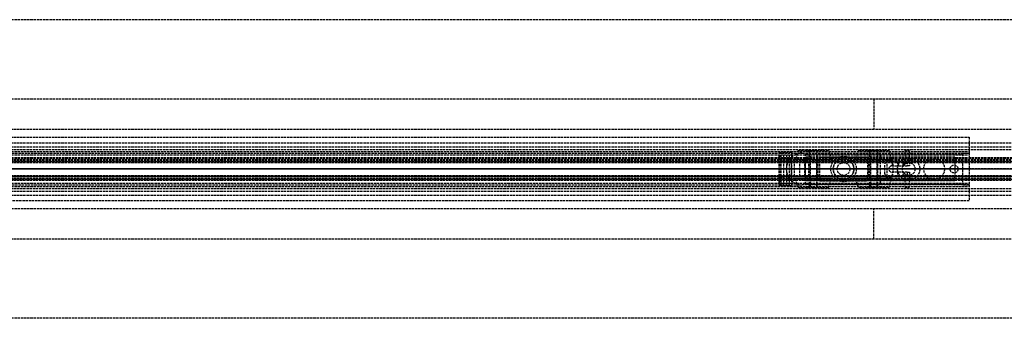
# Model space of a CAD drawing. Header units: millimetres. Extents: x -2050 to 2050, y -94 to 94.
# Tile 13 of 14: x 458 to 1077, y -94 to 94. Entities that reach past the tile are written whole.
import ezdxf

# ---------------------------------------------------------------- set-up
doc = ezdxf.new("R2010")
doc.units = ezdxf.units.MM
doc.header["$LTSCALE"] = 10
doc.linetypes.add('ALLCAD_Strich', pattern=[0.2, 0.15, -0.05])
doc.layers.add('BESCH_KONT_sich_schn_ansi_2d', color=40, linetype='Continuous')
doc.layers.add('BESCH_KONT_sich_schn_grun_2d', color=10, linetype='Continuous')

msp = doc.modelspace()

# ---------------------------------------------------------------- linework, layer by layer
at = {"layer": 'BESCH_KONT_sich_schn_ansi_2d', "linetype": 'ALLCAD_Strich'}
for p, q in [((-2050, 0, 2368), (2050, 0, 2368)), ((2050, 0, 2418), (-2050, 0, 2418)), ((-2050, 0, 2337), (2050, 0, 2337)), ((2050, 0, 2338.5), (-2050, 0, 2338.5)), ((-2050, 0, 2365.5), (2050, 0, 2365.5)), ((-2050, 0, 2339.5), (2050, 0, 2339.5)), ((-2050, 0, 2335), (2050, 0, 2335)), ((-2050, 0, 2363.5), (2050, 0, 2363.5)), ((-2050, 0, 2363), (2050, 0, 2363)), ((995, 0, 2314), (-995, 0, 2314)), ((-19, 0, 2322.5), (2039.72, 0, 2322.5)), ((-19, 0, 2320.5), (2039.72, 0, 2320.5)), ((0, 0, 7), (995, 0, 7)), ((0, 0, 6.99), (995, 0, 6.99)), ((0, 0, 5.99), (995, 0, 5.99)), ((0, 0, 22.99), (1055, 0, 22.99)), ((0, 0, 23.99), (1055, 0, 23.99)), ((0.5, 0, 24), (1055, 0, 24)), ((935.5, 0, 2342.25), (935.5, 0, 2345.88)), ((943.3, 0, 2346.6), (935.54, 0, 2346.6)), ((938.4, 0, 2341.5), (936.25, 0, 2341.5)), ((938.4, 0, 2342.8), (936.8, 0, 2342.8)), ((936.8, 0, 2342.8), (936.8, 0, 2345.3)), ((936.8, 0, 2345.3), (942, 0, 2345.3)), ((938.4, 0, 2341.5), (938.4, 0, 2342.8)), ((939.83, 0, 2352.75), (943.3, 0, 2352.75)), ((950, 0, 2284), (940, 0, 2284)), ((940, 0, 2314), (940, 0, 2284)), ((941.98, 0, 2342.8), (940.4, 0, 2342.8)), ((940.4, 0, 2342.8), (940.4, 0, 2341.5)), ((943.3, 0, 2341.5), (940.4, 0, 2341.5)), ((941.98, 0, 2342.81), (941.98, 0, 2342.8)), ((941.98, 0, 2342.8), (941.98, 0, 2342.81)), ((941.98, 0, 2342.8), (941.98, 0, 2342.8)), ((941.98, 0, 2342.81), (941.98, 0, 2342.81)), ((941.98, 0, 2342.81), (941.98, 0, 2342.8)), ((941.98, 0, 2342.81), (941.98, 0, 2342.81)), ((941.98, 0, 2342.8), (941.98, 0, 2342.8)), ((942, 0, 2342.8), (941.98, 0, 2342.8)), ((941.99, 0, 2342.81), (941.99, 0, 2342.8)), ((941.99, 0, 2342.8), (941.99, 0, 2342.81)), ((941.99, 0, 2342.8), (941.99, 0, 2342.81)), ((941.99, 0, 2342.81), (941.99, 0, 2342.81)), ((941.99, 0, 2342.81), (941.99, 0, 2342.8)), ((941.99, 0, 2342.8), (941.99, 0, 2342.81)), ((941.99, 0, 2342.8), (941.99, 0, 2342.8)), ((941.99, 0, 2342.8), (941.99, 0, 2342.8)), ((941.99, 0, 2342.8), (941.99, 0, 2342.8)), ((941.99, 0, 2342.8), (941.99, 0, 2342.81)), ((941.99, 0, 2342.8), (941.99, 0, 2342.8)), ((941.99, 0, 2342.81), (941.99, 0, 2342.81)), ((941.99, 0, 2342.81), (941.99, 0, 2342.81)), ((942, 0, 2342.8), (942, 0, 2342.8)), ((942, 0, 2342.8), (942, 0, 2342.81)), ((942, 0, 2342.81), (942, 0, 2342.81)), ((942, 0, 2342.81), (942, 0, 2342.8)), ((942, 0, 2342.81), (942, 0, 2342.81)), ((942, 0, 2342.8), (942, 0, 2342.8)), ((942, 0, 2345.3), (942, 0, 2342.81)), ((942, 0, 2342.8), (942, 0, 2342.8)), ((942, 0, 2342.8), (942, 0, 2342.8)), ((942.96, 0, 2353.5), (943.3, 0, 2353.5)), ((943.3, 0, 2353.5), (943.3, 0, 2352.75)), ((943.3, 0, 2353.5), (969.39, 0, 2353.5)), ((945.22, 0, 2341.5), (943.3, 0, 2341.5)), ((943.3, 0, 2352.75), (943.3, 0, 2346.6)), ((943.3, 0, 2346.6), (943.3, 0, 2341.5)), ((948.59, 0, 2340.92), (945.22, 0, 2341.5)), ((951.58, 0, 2339.21), (948.59, 0, 2340.92)), ((950, 0, 2284), (950, 0, 2314)), ((950, 0, 2284), (1055, 0, 2284)), ((952, 0, 2313.5), (1051, 0, 2313.5)), ((1046, 0, 2295.5), (952, 0, 2295.5)), ((1046, 0, 2311.5), (952, 0, 2311.5)), ((952, 0, 2290.5), (1051, 0, 2290.5)), ((952, 0, 2290.5), (952, 0, 2313.5)), ((954.26, 0, 2337.31), (952.12, 0, 2338.8)), ((971.31, 0, 2335.5), (959.99, 0, 2335.5)), ((961, 0, 2303.5), (961, 0, 2311.5)), ((961, 0, 2303.5), (991, 0, 2303.5)), ((961, 0, 2311.5), (991, 0, 2311.5)), ((968, 0, 2345.5), (984, 0, 2345.5)), ((968, 0, 2353.5), (968, 0, 2345.5)), ((982.61, 0, 2353.5), (969.39, 0, 2353.5)), ((969.5, 0, 2345.5), (969.5, 0, 2353.5)), ((969.5, 0, 2345.5), (969.5, 0, 2335.5)), ((969.5, 0, 2353.5), (969.5, 0, 2345.5)), ((971.31, 0, 2353.5), (971.31, 0, 2345.5)), ((971.31, 0, 2335.5), (980.69, 0, 2335.5)), ((972, 0, 2345.5), (972, 0, 2335.5)), ((972, 0, 2345.5), (972, 0, 2335.5)), ((980, 0, 2331.5), (972, 0, 2331.5)), ((972, 0, 2311.5), (972, 0, 2331.5)), ((980, 0, 2345.5), (980, 0, 2335.5)), ((980, 0, 2345.5), (980, 0, 2335.5)), ((980, 0, 2311.5), (980, 0, 2331.5)), ((991.85, 0, 2335.5), (980.69, 0, 2335.5)), ((980.69, 0, 2345.5), (980.69, 0, 2353.5)), ((982.5, 0, 2345.5), (982.5, 0, 2353.5)), ((982.5, 0, 2345.5), (982.5, 0, 2335.5)), ((982.5, 0, 2353.5), (982.5, 0, 2345.5)), ((982.61, 0, 2353.5), (1016, 0, 2353.5)), ((984, 0, 2353.5), (984, 0, 2345.5)), ((991, 0, 2311.5), (991, 0, 2303.5)), ((995, 0), (995, 0, 2314)), ((2050, 0), (995, 0)), ((995, 0, 7), (1055, 0, 7)), ((1055, 0, 2314), (995, 0, 2314)), ((995, 0, 6.99), (1055, 0, 6.99)), ((995, 0, 5.99), (1055, 0, 5.99)), ((1003.45, 0, 2341.41), (997.59, 0, 2337.31)), ((999, 0, 2), (1051, 0, 2)), ((999, 0), (999, 0, 2)), ((1002, 0), (1002, 0, 2)), ((1004.5, 0, 2353.5), (1004.5, 0, 2342)), ((1006.5, 0, 2353.5), (1006.5, 0, 2342.49)), ((1013.5, 0, 2342.5), (1006.89, 0, 2342.5)), ((1007, 0), (1007, 0, 2)), ((1010, 0, 7), (1010, 0, 7)), ((1010, 0, 7), (1010, 0, 7)), ((1010, 0, 7), (1010, 0, 7)), ((1010, 0, 7), (1010.01, 0, 7)), ((1010, 0, 7), (1010, 0, 7)), ((1010, 0, 7), (1010, 0, 7)), ((1010, 0, 7), (1010, 0, 7)), ((1010, 0, 7), (1010, 0, 7)), ((1010, 0, 7), (1010, 0, 7)), ((1010, 0, 7), (1010, 0, 7)), ((1010, 0, 16), (1017, 0, 16)), ((1010, 0, 16), (1010, 0, 7)), ((1010.01, 0, 7), (1010.01, 0, 7)), ((1010.01, 0, 7), (1010.01, 0, 7)), ((1010.01, 0, 7), (1010.01, 0, 7)), ((1010.01, 0, 7), (1010.01, 0, 7)), ((1010.01, 0, 7), (1010.01, 0, 7)), ((1010.01, 0, 7), (1010.01, 0, 7)), ((1010.01, 0, 7), (1010.01, 0, 7)), ((1010.01, 0, 7), (1010.01, 0, 7)), ((1010.01, 0, 7), (1010.01, 0, 7)), ((1010.01, 0, 7), (1010.01, 0, 7)), ((1010.02, 0, 7), (1010.01, 0, 7)), ((1010.01, 0, 7), (1010.01, 0, 7)), ((1010.02, 0, 7), (1010.02, 0, 7)), ((1010.02, 0, 7), (1010.02, 0, 7)), ((1010.02, 0, 7), (1010.02, 0, 7)), ((1010.02, 0, 7), (1010.02, 0, 7)), ((1010.02, 0, 7), (1010.02, 0, 7)), ((1010.02, 0, 7), (1010.02, 0, 7)), ((1010.02, 0, 7), (1010.02, 0, 7)), ((1010.02, 0, 7), (1010.02, 0, 7)), ((1010.02, 0, 7), (1010.02, 0, 7)), ((1013, 0, 7), (1013, 0, 2)), ((1017, 0, 16), (1024, 0, 16)), ((1017.5, 0, 2352), (1017.5, 0, 2346.5)), ((1021, 0, 7), (1021, 0, 2)), ((1024, 0, 16), (1024, 0, 7)), ((1039.5, 0, 3.5), (1026.5, 0, 3.5)), ((1026.5, 0, 2), (1026.5, 0, 3.5)), ((1039.5, 0, 2), (1039.5, 0, 3.5)), ((1043, 0), (1043, 0, 2)), ((1046, 0, 2311.5), (1046, 0, 2313.5)), ((1046, 0, 2295.5), (1046, 0, 2311.5)), ((1048, 0), (1048, 0, 2)), ((1051, 0, 2284.01), (1050.99, 0, 2284.01)), ((1051, 0, 2284.01), (1050.99, 0, 2284.01)), ((1051, 0, 2284.01), (1050.99, 0, 2284.01)), ((1051, 0, 2284.01), (1050.99, 0, 2284.01)), ((1051, 0, 2284), (1050.99, 0, 2284)), ((1051, 0, 2284), (1050.99, 0, 2284)), ((1051, 0, 2284.01), (1050.99, 0, 2284.01)), ((1051, 0, 2284.01), (1050.99, 0, 2284.01)), ((1051, 0, 2284.01), (1050.99, 0, 2284.01)), ((1051, 0, 2284.01), (1050.99, 0, 2284.01)), ((1051, 0, 2284), (1050.99, 0, 2284)), ((1051, 0, 2284), (1050.99, 0, 2284)), ((1050.99, 0, 2284), (1050.99, 0, 2284)), ((1051, 0, 2284), (1050.99, 0, 2284)), ((1051, 0, 2284.01), (1050.99, 0, 2284.01)), ((1050.99, 0, 2284), (1050.99, 0, 2284.01)), ((1051, 0, 2284.01), (1050.99, 0, 2284.01)), ((1050.99, 0, 2284.01), (1050.99, 0, 2284.01)), ((1051, 0), (1051, 0, 2)), ((1051, 0, 2284), (1051, 0, 2314)), ((1051, 0, 2284), (1055, 0, 2284)), ((1055, 0, 7), (1055, 0, 2314)), ((1055, 0, 23.99), (1055, 0, 6.99)), ((1055, 0, 6.99), (1055, 0, 5.99))]:
    msp.add_line(p, q, dxfattribs=at)
at = {"layer": 'BESCH_KONT_sich_schn_ansi_2d', "linetype": 'ALLCAD_Strich', "extrusion": (0, 1, 0)}
for centre, radius in [((-957, 2348.5), 11.25), ((-957, 2348.5), 4), ((-957, 2348.5), 2), ((-995, 2348.5), 11.25), ((-995, 2348.5), 2)]:
    msp.add_circle(centre, radius, dxfattribs=at)
at = {"layer": 'BESCH_KONT_sich_schn_ansi_2d', "linetype": 'ALLCAD_Strich', "extrusion": (0, -1, 0)}
for centre, radius in [((957, 2348.5), 9.64), ((957, 2348.5), 5), ((957, 2348.5), 2.5), ((995, 2348.5), 9.64), ((995, 2348.5), 5), ((995, 2348.5), 4), ((995, 2348.5), 2.5), ((1012, 2347), 2), ((1016, 2352), 1.5)]:
    msp.add_circle(centre, radius, dxfattribs=at)
at = {"layer": 'BESCH_KONT_sich_schn_ansi_2d', "linetype": 'ALLCAD_Strich', "extrusion": (0, 1, 0)}
for centre, radius, start, end in [((-943.13, 2345.87), 7.63, 0.03123, 5.49147), ((-936.25, 2342.25), 0.75, 270, 360), ((-941.98, 2342.8), 0.00271, 270, 0), ((-941.98, 2342.81), 0.00271, 0, 90), ((-941.98, 2342.81), 0.00116, 90, 180), ((-941.98, 2342.8), 0.00116, 180, 270), ((-942, 2342.8), 0.00271, 270, 0), ((-942, 2342.81), 0.00271, 0, 90), ((-941.99, 2342.81), 0.00217, 0, 90), ((-941.99, 2342.8), 0.00217, 270, 0), ((-942, 2342.81), 0.00116, 90, 180), ((-942, 2342.8), 0.00116, 180, 270), ((-943.13, 2345.87), 7.63, 88.739, 91.261), ((-957, 2345.77), 8.5, 305, 309.53891), ((-959.99, 2345.5), 10, 270, 305), ((-991.85, 2345.5), 10, 235, 270), ((-1013.5, 2346.5), 4, 180, 270)]:
    msp.add_arc(centre, radius, start, end, dxfattribs=at)
at = {"layer": 'BESCH_KONT_sich_schn_ansi_2d', "linetype": 'ALLCAD_Strich', "extrusion": (0, -1, 0)}
for centre, radius, start, end in [((941.98, 2342.81), 0.00116, 90, 180), ((941.98, 2342.8), 0.00116, 180, 270), ((941.98, 2342.8), 0.00271, 270, 360), ((941.98, 2342.81), 0.00271, 0, 90), ((942, 2342.81), 0.00116, 90, 180), ((942, 2342.8), 0.00116, 180, 270), ((941.99, 2342.81), 0.00093, 180, 270), ((941.99, 2342.81), 0.00093, 90, 180), ((942, 2342.8), 0.00271, 270, 360), ((942, 2342.81), 0.00271, 0, 90), ((1006.89, 2336.5), 6, 90, 125)]:
    msp.add_arc(centre, radius, start, end, dxfattribs=at)
at = {"layer": 'BESCH_KONT_sich_schn_ansi_2d', "linetype": 'ALLCAD_Strich'}
for points, knots in [([(935.54, 0, 2346.6), (935.54, 0, 2346.61), (935.54, 0, 2346.66), (935.56, 0, 2346.83), (935.58, 0, 2346.97), (935.64, 0, 2347.34), (935.69, 0, 2347.56), (935.82, 0, 2348.08), (935.91, 0, 2348.37), (936.1, 0, 2348.84), (936.17, 0, 2349.01), (936.35, 0, 2349.37), (936.45, 0, 2349.56), (936.67, 0, 2349.93), (936.79, 0, 2350.12), (937.05, 0, 2350.48), (937.19, 0, 2350.66), (937.66, 0, 2351.22), (938.05, 0, 2351.59), (938.9, 0, 2352.24), (939.35, 0, 2352.52), (939.83, 0, 2352.75)], [15.435182, 15.435182, 15.435182, 15.435182, 16.554933, 16.554933, 17.82418, 17.82418, 19.093427, 19.093427, 20.362674, 20.362674, 21.03193, 21.03193, 21.701186, 21.701186, 22.370442, 22.370442, 23.039698, 23.039698, 24.647552, 24.647552, 26.164556, 26.164556, 26.164556, 26.164556]), ([(939.83, 0, 2352.75), (940.13, 0, 2352.89), (940.47, 0, 2353.03), (941.15, 0, 2353.25), (941.5, 0, 2353.33), (941.96, 0, 2353.41), (942.11, 0, 2353.44), (942.42, 0, 2353.47), (942.58, 0, 2353.48), (942.75, 0, 2353.49), (942.79, 0, 2353.49), (942.86, 0, 2353.5), (942.9, 0, 2353.5), (942.94, 0, 2353.5), (942.95, 0, 2353.5), (942.96, 0, 2353.5), (942.96, 0, 2353.5), (942.96, 0, 2353.5), (942.96, 0, 2353.5), (942.96, 0, 2353.5)], [1.722708, 1.722708, 1.722708, 1.722708, 2.727227, 2.727227, 3.731745, 3.731745, 4.178178, 4.178178, 4.62461, 4.62461, 4.729547, 4.729547, 4.834483, 4.834483, 4.870202, 4.870202, 4.877795, 4.877795, 4.885387, 4.885387, 4.885387, 4.885387])]:
    msp.add_open_spline(points, degree=3, knots=knots, dxfattribs=at)
at = {"layer": 'BESCH_KONT_sich_schn_grun_2d', "linetype": 'ALLCAD_Strich'}
for p, q in [((2050, 94), (-2050, 94)), ((2050, 44), (-2050, 44)), ((995, 44), (995, 25)), ((-2050, 25), (2050, 25)), ((0, 20), (1055, 20)), ((1055, 20), (1055, 10)), ((-2050, 16.5), (2050, 16.5)), ((-2050, 14), (2050, 14)), ((-2050, 12.37), (2050, 12.37)), ((2050, 7), (-2050, 7)), ((2040, 6.51), (-2040, 6.51)), ((0.5, 11), (1055, 11)), ((10.5, 9), (1055, 9)), ((105, 10), (950, 10)), ((935.54, 10.5), (935.5, 10.5)), ((935.5, -10.5), (935.5, 10.5)), ((935.5, 10.5), (935.5, 10.5)), ((935.5, -10.5), (935.5, 10.5)), ((935.54, 10.5), (943.3, 10.5)), ((936.25, -10.5), (936.25, 10.5)), ((936.8, -10.5), (936.8, 10.5)), ((938.4, -10.5), (938.4, 10.5)), ((940.4, -10.5), (940.4, 10.5)), ((942, -10.5), (942, 10.5)), ((943.3, 10.5), (943.3, 4.5)), ((947.36, 11.75), (945.75, 5.75)), ((947.36, 11.75), (957, 11.75)), ((950, 10), (1055, 10)), ((952, 12), (962, 12)), ((952, 12), (952, 11.75)), ((952, 9.5), (1051, 9.5)), ((952, 4), (952, 9.5)), ((1046, 7.5), (952, 7.5)), ((954.5, 5.75), (954.5, 11.75)), ((955, 12), (955, -12)), ((957, 11.75), (966.64, 11.75)), ((959, 12), (959, -12)), ((959.5, 5.75), (959.5, 11.75)), ((961, 5.5), (961, 7.5)), ((961, 7.5), (991, 7.5)), ((962, 12), (962, 11.75)), ((966.64, 11.75), (968.25, 5.75)), ((985.36, 11.75), (983.75, 5.75)), ((985.36, 11.75), (995, 11.75)), ((990, 12), (1000, 12)), ((990, 12), (990, 11.75)), ((991, 7.5), (991, 5.5)), ((992.5, 5.75), (992.5, 11.75)), ((993, 12), (993, -12)), ((995, 11.75), (1004.64, 11.75)), ((997, 12), (997, -12)), ((997.5, 5.75), (997.5, 11.75)), ((999, 9), (999, 5.5)), ((1000, 12), (1000, 11.75)), ((1004.64, 11.75), (1006.25, 5.75)), ((1014.5, 11.5), (1017.5, 11.5)), ((1014.5, 11.5), (1014.5, 4.5)), ((1017.5, 11.5), (1017.5, 4.5)), ((1046, 4), (1046, 7.5)), ((1051, -10), (1051, 10)), ((1051, 10), (1055, 10)), ((1055, 11), (1055, 10)), ((1055, 10), (1055, -10)), ((1055, 10), (1055, 10)), ((1055, 10), (1055, -10)), ((-2050, 5.5), (2050, 5.5)), ((-2050, 4.5), (2050, 4.5)), ((-2050, 4), (2050, 4)), ((2040, 4.51), (-2040, 4.51)), ((234, 6), (1286, 6)), ((942.96, 3.75), (943.3, 3.75)), ((943.3, 4.5), (943.3, -4.5)), ((943.3, -3.75), (943.3, 3.75)), ((945.22, -4.5), (945.22, 4.5)), ((968.25, 5.75), (945.75, 5.75)), ((948.59, -4.5), (948.59, 4.5)), ((951.58, -4.5), (951.58, 4.5)), ((952, -4), (952, 4)), ((952.12, -4.5), (952.12, 4.5)), ((953, 5.5), (953, 4.5)), ((954.26, -4.5), (954.26, 4.5)), ((954.5, 5.5), (954.5, 4.5)), ((954.5, -4.5), (954.5, 4.5)), ((959.5, 5.5), (959.5, 4.5)), ((959.5, -4.5), (959.5, 4.5)), ((959.99, -4.5), (959.99, 4.5)), ((961, 5.5), (961, 4.5)), ((961, -4.5), (961, 4.5)), ((1006.25, 5.75), (983.75, 5.75)), ((991, 4.5), (991, 5.5)), ((991, 4.5), (991, -4.5)), ((991.85, -4.5), (991.85, 4.5)), ((992.5, 4.5), (992.5, 5.5)), ((992.5, -4.5), (992.5, 4.5)), ((997.5, 4.5), (997.5, 5.5)), ((997.5, -4.5), (997.5, 4.5)), ((997.59, -4.5), (997.59, 4.5)), ((999, 4.5), (999, 5.5)), ((999, 4.5), (999, -4.5)), ((1002, -3), (1002, 3)), ((1003.45, -4.5), (1003.45, 4.5)), ((1006.5, 2), (1016, 2)), ((1006.89, 2), (1006.89, 4.5)), ((1007, 3), (1007, -3)), ((1010, 4.5), (1010, 2)), ((1010, 0), (1010, 0)), ((1010, 0), (1010, 0)), ((1010, 0), (1010, 0)), ((1010, 0), (1010, 0)), ((1010.01, 0), (1010.01, 0)), ((1010.01, 0), (1010.01, 0)), ((1010.01, 0), (1010.01, 0)), ((1010.01, 0), (1010.01, 0)), ((1010.01, 0), (1010.01, 0)), ((1010.01, 0), (1010.01, 0)), ((1010.02, 0), (1010.02, 0)), ((1010.02, 0), (1010.02, 0)), ((1010.02, 0), (1010.02, 0)), ((1010.02, 0), (1010.02, 0)), ((1010.02, 0), (1010.02, 0)), ((1013.5, 2), (1013.5, 4.5)), ((1014, 4.5), (1014, 2)), ((1016, 4.5), (1016, 2)), ((1017.5, 2), (1016, 2)), ((1017.5, 4.5), (1017.5, 2)), ((1046, 4), (1046, -4)), ((-2050, -4), (2050, -4)), ((-2050, -4.5), (2050, -4.5)), ((-2050, -5.5), (2050, -5.5)), ((-29, -4.49), (2040, -4.49)), ((234, -6), (1286, -6)), ((943.3, -3.75), (942.96, -3.75)), ((943.3, -4.5), (943.3, -10.5)), ((968.25, -5.75), (945.75, -5.75)), ((947.36, -11.75), (945.75, -5.75)), ((952, -9.5), (952, -4)), ((953, -4.5), (953, -5.5)), ((954.5, -4.5), (954.5, -5.5)), ((954.5, -11.75), (954.5, -5.75)), ((959.5, -4.5), (959.5, -5.5)), ((959.5, -11.75), (959.5, -5.75)), ((961, -4.5), (961, -5.5)), ((961, -7.5), (961, -5.5)), ((966.64, -11.75), (968.25, -5.75)), ((1006.25, -5.75), (983.75, -5.75)), ((985.36, -11.75), (983.75, -5.75)), ((991, -5.5), (991, -4.5)), ((991, -5.5), (991, -7.5)), ((992.5, -5.5), (992.5, -4.5)), ((992.5, -11.75), (992.5, -5.75)), ((997.5, -5.5), (997.5, -4.5)), ((997.5, -11.75), (997.5, -5.75)), ((999, -5.5), (999, -4.5)), ((999, -5.5), (999, -9)), ((1004.64, -11.75), (1006.25, -5.75)), ((1016, -2), (1006.5, -2)), ((1006.89, -4.5), (1006.89, -2)), ((1010, 0), (1010, 0)), ((1010, 0), (1010, 0)), ((1010, -2), (1010, -4.5)), ((1010.01, 0), (1010.01, 0)), ((1010.01, 0), (1010.01, 0)), ((1010.01, 0), (1010.01, 0)), ((1010.01, 0), (1010.01, 0)), ((1010.01, 0), (1010.01, 0)), ((1010.01, 0), (1010.01, 0)), ((1010.02, 0), (1010.02, 0)), ((1010.02, 0), (1010.02, 0)), ((1013.5, -4.5), (1013.5, -2)), ((1014, -2), (1014, -4.5)), ((1014.5, -4.5), (1014.5, -11.5)), ((1016, -2), (1017.5, -2)), ((1016, -2), (1016, -4.5)), ((1017.5, -2), (1017.5, -4.5)), ((1017.5, -4.5), (1017.5, -11.5)), ((1046, -7.5), (1046, -4)), ((-2050, -7), (2050, -7)), ((-2050, -12.38), (2050, -12.38)), ((-29, -6.49), (2040, -6.49)), ((0.5, -11), (1055, -11)), ((10.5, -9), (1055, -9)), ((105, -10), (950, -10)), ((935.54, -10.5), (935.5, -10.5)), ((935.5, -10.5), (935.5, -10.5)), ((943.3, -10.5), (935.54, -10.5)), ((941.98, -10.5), (941.98, -10.5)), ((941.98, -10.5), (941.98, -10.5)), ((941.98, -10.5), (941.98, -10.5)), ((941.98, -10.5), (941.98, -10.5)), ((941.98, -10.5), (941.98, -10.5)), ((941.98, -10.5), (941.98, -10.5)), ((941.98, -10.5), (941.99, -10.5)), ((941.98, -10.5), (941.98, -10.5)), ((941.98, -10.5), (941.98, -10.5)), ((941.98, -10.5), (941.98, -10.5)), ((941.99, -10.5), (941.99, -10.5)), ((941.99, -10.5), (941.99, -10.5)), ((942, -10.5), (941.99, -10.5)), ((941.99, -10.5), (941.99, -10.5)), ((941.99, -10.5), (941.99, -10.5)), ((941.99, -10.5), (941.99, -10.5)), ((941.99, -10.5), (941.99, -10.5)), ((941.99, -10.5), (941.99, -10.5)), ((941.99, -10.5), (941.99, -10.5)), ((941.99, -10.5), (941.99, -10.5)), ((941.99, -10.5), (941.99, -10.5)), ((941.99, -10.5), (941.99, -10.5)), ((941.99, -10.5), (941.99, -10.5)), ((942, -10.5), (942, -10.5)), ((942, -10.5), (942, -10.5)), ((942, -10.5), (942, -10.5)), ((942, -10.5), (942, -10.5)), ((942, -10.5), (942, -10.5)), ((942, -10.5), (942, -10.5)), ((942, -10.5), (942, -10.5)), ((947.36, -11.75), (957, -11.75)), ((1055, -10), (950, -10)), ((1046, -7.5), (952, -7.5)), ((952, -9.5), (1051, -9.5)), ((952, -11.75), (952, -12)), ((952, -12), (962, -12)), ((957, -11.75), (966.64, -11.75)), ((961, -7.5), (991, -7.5)), ((962, -11.75), (962, -12)), ((985.36, -11.75), (995, -11.75)), ((990, -11.75), (990, -12)), ((990, -12), (1000, -12)), ((995, -11.75), (1004.64, -11.75)), ((1000, -11.75), (1000, -12)), ((1014.5, -11.5), (1017.5, -11.5)), ((1051, -9.98), (1050.99, -9.98)), ((1051, -9.98), (1050.99, -9.98)), ((1051, -9.98), (1050.99, -9.98)), ((1050.99, -9.98), (1050.99, -9.99)), ((1050.99, -9.98), (1050.99, -9.98)), ((1050.99, -9.98), (1050.99, -9.98)), ((1051, -9.98), (1050.99, -9.98)), ((1051, -9.98), (1050.99, -9.98)), ((1051, -9.98), (1050.99, -9.98)), ((1051, -9.98), (1050.99, -9.98)), ((1050.99, -9.99), (1051, -9.99)), ((1051, -9.99), (1050.99, -9.99)), ((1051, -9.99), (1050.99, -9.99)), ((1050.99, -9.99), (1050.99, -9.99)), ((1050.99, -9.99), (1050.99, -9.99)), ((1051, -9.99), (1050.99, -9.99)), ((1051, -9.99), (1050.99, -9.99)), ((1051, -9.99), (1050.99, -9.99)), ((1051, -9.99), (1050.99, -9.99)), ((1051, -9.99), (1050.99, -9.99)), ((1050.99, -10), (1050.99, -9.99)), ((1051, -9.99), (1050.99, -9.99)), ((1051, -10), (1050.99, -10)), ((1051, -10), (1050.99, -10)), ((1051, -10), (1050.99, -10)), ((1051, -10), (1050.99, -10)), ((1050.99, -10), (1050.99, -10)), ((1050.99, -10), (1050.99, -10)), ((1051, -10), (1050.99, -10)), ((1051, -10), (1050.99, -10)), ((1051, -10), (1050.99, -10)), ((1051, -10), (1055, -10)), ((1055, -10), (1055, -20)), ((1055, -10), (1055, -10)), ((1055, -10), (1055, -11)), ((-2050, -14), (2050, -14)), ((-2050, -16.5), (2050, -16.5)), ((1055, -20), (0, -20)), ((2050, -25), (-2050, -25)), ((995, -44), (995, -25)), ((-2050, -44), (2050, -44)), ((2050, -94), (-2050, -94))]:
    msp.add_line(p, q, dxfattribs=at)
for centre, radius in [((976, 0), 8), ((976, 0), 6.5), ((1017, 0), 7), ((1033, 0), 6.5), ((976, 0), 4), ((976, 0), 4), ((1017, 0), 4), ((1045.5, 0), 2.5)]:
    msp.add_circle(centre, radius, dxfattribs=at)
for centre, radius, start, end in [((950, 0), 10, 90, 270), ((976, 0), 6.5, 136.18694, 223.81306), ((976, 0), 6.5, 316.18694, 43.81306), ((1004.5, 3), 2.5, 0, 180), ((1006.5, 0), 2, 90, 270), ((1010, 0), 0.00271, 0, 90), ((1010, 0), 0.00271, 90, 180), ((1010, 0), 0.00116, 360, 90), ((1010, 0), 0.00116, 90, 180), ((1010.01, 0), 0.00217, 0, 90), ((1010.02, 0), 0.00271, 90, 180), ((1010.02, 0), 0.00271, 0, 90), ((1010.02, 0), 0.00116, 360, 90), ((1010.02, 0), 0.00116, 90, 180), ((1004.5, -3), 2.5, 180, 0), ((1010, 0), 0.00271, 180, 270), ((1010, 0), 0.00271, 270, 360), ((1010, 0), 0.00116, 270, 0), ((1010, 0), 0.00116, 180, 270), ((1010.01, 0), 0.00217, 270, 360), ((1010.01, 0), 0.00093, 0, 90), ((1010.01, 0), 0.00093, 270, 0), ((1010.02, 0), 0.00271, 180, 270), ((1010.02, 0), 0.00271, 270, 360), ((1010.02, 0), 0.00116, 270, 0), ((1010.02, 0), 0.00116, 180, 270)]:
    msp.add_arc(centre, radius, start, end, dxfattribs=at)
for points, knots in [([(939.83, 4.5), (939.35, 4.5), (938.9, 4.51), (938.05, 4.6), (937.66, 4.68), (937.19, 4.86), (937.05, 4.93), (936.79, 5.09), (936.67, 5.18), (936.45, 5.39), (936.35, 5.51), (936.17, 5.76), (936.1, 5.9), (935.91, 6.31), (935.82, 6.62), (935.69, 7.32), (935.64, 7.7), (935.58, 8.51), (935.56, 8.93), (935.54, 9.74), (935.54, 10.12), (935.54, 10.5)], [4.406817, 4.406817, 4.406817, 4.406817, 5.92382, 5.92382, 7.531675, 7.531675, 8.200931, 8.200931, 8.870186, 8.870186, 9.539442, 9.539442, 10.208698, 10.208698, 11.477945, 11.477945, 12.747192, 12.747192, 14.016439, 14.016439, 15.13619, 15.13619, 15.13619, 15.13619]), ([(942.96, 3.75), (942.96, 3.75), (942.96, 3.76), (942.96, 3.76), (942.96, 3.76), (942.95, 3.77), (942.94, 3.78), (942.9, 3.8), (942.86, 3.82), (942.79, 3.84), (942.75, 3.86), (942.58, 3.92), (942.42, 3.96), (942.11, 4.06), (941.96, 4.11), (941.5, 4.23), (941.15, 4.32), (940.47, 4.46), (940.13, 4.5), (939.83, 4.5)], [4.885389, 4.885389, 4.885389, 4.885389, 4.892981, 4.892981, 4.900573, 4.900573, 4.936292, 4.936292, 5.041229, 5.041229, 5.146165, 5.146165, 5.592598, 5.592598, 6.03903, 6.03903, 7.043549, 7.043549, 8.048067, 8.048067, 8.048067, 8.048067]), ([(935.54, -10.5), (935.54, -10.12), (935.54, -9.74), (935.56, -8.93), (935.58, -8.51), (935.64, -7.7), (935.69, -7.32), (935.82, -6.62), (935.91, -6.31), (936.1, -5.9), (936.17, -5.76), (936.35, -5.51), (936.45, -5.39), (936.67, -5.18), (936.79, -5.09), (937.05, -4.93), (937.19, -4.86), (937.66, -4.68), (938.05, -4.6), (938.9, -4.51), (939.35, -4.5), (939.83, -4.5)], [15.435182, 15.435182, 15.435182, 15.435182, 16.554933, 16.554933, 17.82418, 17.82418, 19.093427, 19.093427, 20.362674, 20.362674, 21.03193, 21.03193, 21.701186, 21.701186, 22.370442, 22.370442, 23.039698, 23.039698, 24.647552, 24.647552, 26.164556, 26.164556, 26.164556, 26.164556]), ([(939.83, -4.5), (940.13, -4.5), (940.47, -4.46), (941.15, -4.32), (941.5, -4.23), (941.96, -4.11), (942.11, -4.06), (942.42, -3.96), (942.58, -3.92), (942.75, -3.86), (942.79, -3.84), (942.86, -3.82), (942.9, -3.8), (942.94, -3.78), (942.95, -3.77), (942.96, -3.76), (942.96, -3.76), (942.96, -3.76), (942.96, -3.75), (942.96, -3.75)], [1.722708, 1.722708, 1.722708, 1.722708, 2.727227, 2.727227, 3.731745, 3.731745, 4.178178, 4.178178, 4.62461, 4.62461, 4.729547, 4.729547, 4.834483, 4.834483, 4.870202, 4.870202, 4.877795, 4.877795, 4.885387, 4.885387, 4.885387, 4.885387])]:
    msp.add_open_spline(points, degree=3, knots=knots, dxfattribs=at)

doc.saveas('drawing.dxf')
